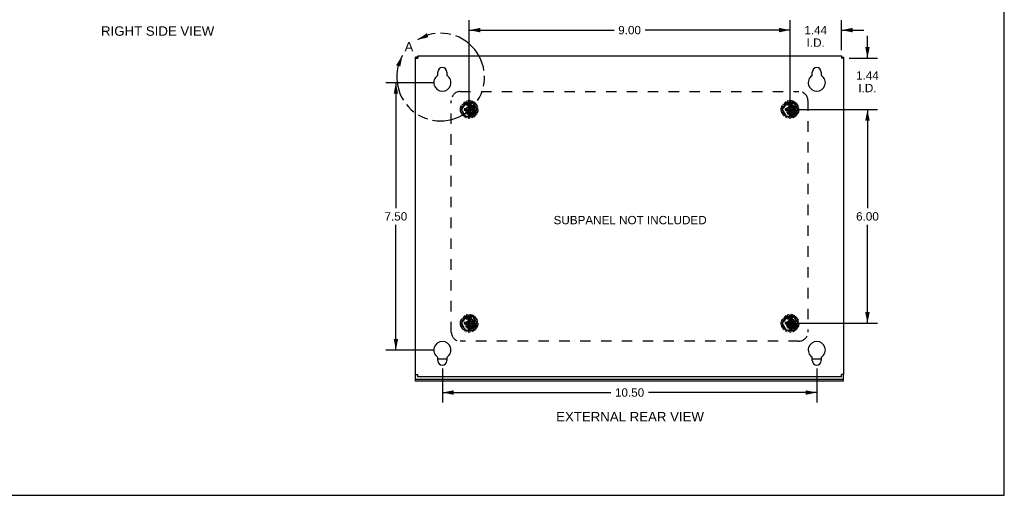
# Model space of a CAD drawing. Header units: inches. Extents: x 0 to 53.1, y 0 to 34.4.
# Tile 4 of 10: x 25.5 to 53.1, y 0 to 13.3. Entities that reach past the tile are written whole.
import ezdxf

# ---------------------------------------------------------------- set-up
doc = ezdxf.new("R2010")
doc.units = ezdxf.units.IN
doc.header["$LTSCALE"] = 2.921875
doc.header["$MEASUREMENT"] = 0
doc.linetypes.add('HIDDEN', pattern=[0.2, 0.1, -0.1])
doc.linetypes.add('PHANTOM', pattern=[0.8, 0.45, -0.05, 0.1, -0.05, 0.1, -0.05])
doc.layers.get('0').update_dxf_attribs({"linetype": 'CONTINUOUS'})
for name, color, linetype in [('DEFAULT_2', 8, 'HIDDEN'), ('DEFAULT_3', 7, 'PHANTOM'), ('DIMENSIONS', 7, 'CONTINUOUS')]:
    doc.layers.add(name, color=color, linetype=linetype)
doc.styles.get("Standard").update_dxf_attribs({"font": 'arial.ttf'})
doc.dimstyles.new('DIMSTYLE_1', dxfattribs={"dimtxt": 0.234375, "dimasz": 0.3125, "dimexe": 0.09, "dimexo": 0.07, "dimgap": 0.0375, "dimtad": 0, "dimtih": 1, "dimtoh": 1, "dimzin": 4, "dimdsep": 46, "dimtxsty": 'Standard', "dimblk": '_FILLED', "dimblk1": '_FILLED', "dimblk2": '_FILLED', "dimcen": 0.09, "dimazin": 1, "dimtfac": 1, "dimtdec": 3, "dimtofl": 0, "dimtmove": 0, "dimatfit": 3, "dimldrblk": '_FILLED', "dimfxl": 0, "dimtolj": 1, "dimtzin": 4, "dimarcsym": 0})

# ---------------------------------------------------------------- blocks, each defined once
blk = doc.blocks.new('_FILLED')
at = {"color": 0, "linetype": 'ByBlock'}
blk.add_solid([(0, 0), (-1, 0.2), (-1, -0.2)], dxfattribs=at)
blk = doc.blocks.new('*D7')
at = {"layer": 'DIMENSIONS', "color": 2, "linetype": 'Continuous'}
for p, q in [((37.147, 11.575), (35.78, 11.575)), ((36.062, 11.575), (36.062, 8.059)), ((36.062, 4.075), (36.062, 7.59)), ((37.147, 4.075), (35.78, 4.075))]:
    blk.add_line(p, q, dxfattribs=at)
at = {"layer": 'DIMENSIONS', "color": 2, "linetype": 'Continuous', "xscale": 0.3125, "yscale": 0.3125, "zscale": 0.3125}
for p, rotation in [((36.062, 11.575), 90), ((36.062, 4.075), 270)]:
    blk.add_blockref('_FILLED', p, dxfattribs=dict(at, rotation=rotation))
at = {"layer": 'DIMENSIONS', "color": 2, "linetype": 'Continuous', "insert": (36.062, 7.942), "char_height": 0.2344, "width": 0.63691, "attachment_point": 2, "line_spacing_factor": 0.9}
blk.add_mtext('7.50', dxfattribs=at)
blk = doc.blocks.new('*D8')
at = {"layer": 'DIMENSIONS', "color": 2, "linetype": 'Continuous'}
for p, q in [((37.366, 3.559), (37.366, 2.602)), ((47.866, 3.559), (47.866, 2.602)), ((37.366, 2.883), (42.089, 2.883)), ((47.866, 2.883), (43.142, 2.883))]:
    blk.add_line(p, q, dxfattribs=at)
at = {"layer": 'DIMENSIONS', "color": 2, "linetype": 'Continuous', "xscale": 0.3125, "yscale": 0.3125, "zscale": 0.3125, "rotation": 180}
blk.add_blockref('_FILLED', (37.366, 2.883), dxfattribs=at)
at = {"layer": 'DIMENSIONS', "color": 2, "linetype": 'Continuous', "xscale": 0.3125, "yscale": 0.3125, "zscale": 0.3125}
blk.add_blockref('_FILLED', (47.866, 2.883), dxfattribs=at)
at = {"layer": 'DIMENSIONS', "color": 2, "linetype": 'Continuous', "insert": (42.616, 3), "char_height": 0.2344, "width": 0.81901, "attachment_point": 2, "line_spacing_factor": 0.9}
blk.add_mtext('10.50', dxfattribs=at)
blk = doc.blocks.new('*D15')
at = {"layer": 'DIMENSIONS', "color": 2, "linetype": 'Continuous'}
for p, q in [((38.116, 11.043), (38.116, 13.331)), ((47.116, 11.043), (47.116, 13.331)), ((38.116, 13.049), (42.18, 13.049)), ((47.116, 13.049), (43.051, 13.049))]:
    blk.add_line(p, q, dxfattribs=at)
at = {"layer": 'DIMENSIONS', "color": 2, "linetype": 'Continuous', "xscale": 0.3125, "yscale": 0.3125, "zscale": 0.3125, "rotation": 180}
blk.add_blockref('_FILLED', (38.116, 13.049), dxfattribs=at)
at = {"layer": 'DIMENSIONS', "color": 2, "linetype": 'Continuous', "xscale": 0.3125, "yscale": 0.3125, "zscale": 0.3125}
blk.add_blockref('_FILLED', (47.116, 13.049), dxfattribs=at)
at = {"layer": 'DIMENSIONS', "color": 2, "linetype": 'Continuous', "insert": (42.616, 13.167), "char_height": 0.2344, "width": 0.63691, "attachment_point": 2, "line_spacing_factor": 0.9}
blk.add_mtext('9.00', dxfattribs=at)
blk = doc.blocks.new('*D16')
at = {"layer": 'DIMENSIONS', "color": 2, "linetype": 'Continuous'}
for p, q in [((47.116, 11.043), (47.116, 13.331)), ((48.556, 12.483), (48.556, 13.331)), ((47.116, 13.049), (46.491, 13.049)), ((48.556, 13.049), (49.181, 13.049))]:
    blk.add_line(p, q, dxfattribs=at)
at = {"layer": 'DIMENSIONS', "color": 2, "linetype": 'Continuous', "xscale": 0.3125, "yscale": 0.3125, "zscale": 0.3125}
blk.add_blockref('_FILLED', (47.116, 13.049), dxfattribs=at)
at = {"layer": 'DIMENSIONS', "color": 2, "linetype": 'Continuous', "xscale": 0.3125, "yscale": 0.3125, "zscale": 0.3125, "rotation": 180}
blk.add_blockref('_FILLED', (48.556, 13.049), dxfattribs=at)
at = {"layer": 'DIMENSIONS', "color": 2, "linetype": 'Continuous', "insert": (47.836, 13.167), "char_height": 0.2344, "width": 0.63691, "attachment_point": 2, "line_spacing_factor": 0.9}
blk.add_mtext('1.44\\PI.D.', dxfattribs=at)
blk = doc.blocks.new('*D17')
at = {"layer": 'DIMENSIONS', "color": 2, "linetype": 'Continuous'}
for p, q in [((49.287, 12.265), (49.287, 12.89)), ((48.774, 12.265), (49.568, 12.265)), ((47.334, 10.825), (49.568, 10.825)), ((49.287, 10.825), (49.287, 10.2))]:
    blk.add_line(p, q, dxfattribs=at)
at = {"layer": 'DIMENSIONS', "color": 2, "linetype": 'Continuous', "xscale": 0.3125, "yscale": 0.3125, "zscale": 0.3125}
for p, rotation in [((49.287, 12.265), 270), ((49.287, 10.825), 90)]:
    blk.add_blockref('_FILLED', p, dxfattribs=dict(at, rotation=rotation))
at = {"layer": 'DIMENSIONS', "color": 2, "linetype": 'Continuous', "insert": (49.287, 11.894), "char_height": 0.2344, "width": 0.63691, "attachment_point": 2, "line_spacing_factor": 0.9}
blk.add_mtext('1.44\\PI.D.', dxfattribs=at)
blk = doc.blocks.new('*D18')
at = {"layer": 'DIMENSIONS', "color": 2, "linetype": 'Continuous'}
for p, q in [((47.334, 10.825), (49.568, 10.825)), ((49.287, 10.825), (49.287, 8.059)), ((49.287, 4.825), (49.287, 7.59)), ((47.334, 4.825), (49.568, 4.825))]:
    blk.add_line(p, q, dxfattribs=at)
at = {"layer": 'DIMENSIONS', "color": 2, "linetype": 'Continuous', "xscale": 0.3125, "yscale": 0.3125, "zscale": 0.3125}
for p, rotation in [((49.287, 10.825), 90), ((49.287, 4.825), 270)]:
    blk.add_blockref('_FILLED', p, dxfattribs=dict(at, rotation=rotation))
at = {"layer": 'DIMENSIONS', "color": 2, "linetype": 'Continuous', "insert": (49.287, 7.942), "char_height": 0.2344, "width": 0.63691, "attachment_point": 2, "line_spacing_factor": 0.9}
blk.add_mtext('6.00', dxfattribs=at)

msp = doc.modelspace()

# ---------------------------------------------------------------- linework, layer by layer
at = {"color": 7, "linetype": 'Continuous'}
for p, q in [((53.125, 0), (53.125, 34.375)), ((36.676, 12.295), (36.616, 12.295)), ((36.616, 12.265), (36.676, 12.265)), ((36.676, 12.325), (36.676, 12.265)), ((48.556, 12.325), (48.556, 12.265)), ((48.556, 12.295), (48.616, 12.295)), ((48.616, 12.265), (48.556, 12.265)), ((48.62, 11.143), (48.616, 11.143)), ((48.62, 10.887), (48.62, 11.143)), ((48.62, 10.887), (48.616, 10.887)), ((37.241, 3.825), (37.491, 3.825)), ((47.741, 3.825), (47.991, 3.825)), ((36.616, 3.202), (36.616, 3.385)), ((36.616, 3.385), (36.676, 3.385)), ((36.676, 3.325), (36.676, 3.385)), ((48.616, 3.385), (48.556, 3.385)), ((48.556, 3.325), (48.556, 3.385)), ((48.616, 3.202), (48.616, 3.385)), ((36.616, 3.262), (48.616, 3.262)), ((0, 0), (53.125, 0))]:
    msp.add_line(p, q, dxfattribs=at)
at = {"color": 3, "linetype": 'Continuous'}
for p, q in [((36.616, 3.385), (36.616, 12.295)), ((36.676, 12.325), (48.556, 12.325)), ((48.616, 12.295), (48.616, 3.385)), ((37.241, 11.79), (37.241, 11.872)), ((37.491, 11.872), (37.491, 11.79)), ((47.741, 11.79), (47.741, 11.872)), ((47.991, 11.872), (47.991, 11.79)), ((37.241, 3.778), (37.241, 3.859)), ((37.491, 3.859), (37.491, 3.778)), ((47.741, 3.778), (47.741, 3.859)), ((47.991, 3.859), (47.991, 3.778)), ((48.556, 3.325), (36.676, 3.325)), ((48.616, 3.202), (36.616, 3.202))]:
    msp.add_line(p, q, dxfattribs=at)
for centre, radius, start, end in [((37.366, 11.872), 0.125, 0, 180), ((47.866, 11.872), 0.125, 0, 180), ((37.366, 11.575), 0.24, 123.8964, 56.1036), ((37.221, 11.79), 0.02, 303.8964, 360), ((37.511, 11.79), 0.02, 180, 236.1036), ((47.866, 11.575), 0.24, 123.8964, 56.1036), ((47.721, 11.79), 0.02, 303.8964, 360), ((48.011, 11.79), 0.02, 180, 236.1036), ((37.366, 4.075), 0.24, 303.8964, 236.1036), ((47.866, 4.075), 0.24, 303.8964, 236.1036), ((37.221, 3.859), 0.02, 0, 56.1036), ((37.511, 3.859), 0.02, 123.8964, 180), ((47.721, 3.859), 0.02, 0, 56.1036), ((48.011, 3.859), 0.02, 123.8964, 180), ((37.366, 3.778), 0.125, 180, 360), ((47.866, 3.778), 0.125, 180, 360)]:
    msp.add_arc(centre, radius, start, end, dxfattribs=at)
at = {"layer": 'DEFAULT_2', "color": 8, "linetype": 'HIDDEN'}
for p, q in [((37.866, 11.325), (47.366, 11.325)), ((37.616, 4.575), (37.616, 11.075)), ((38.049, 11.023), (38.045, 11.051)), ((38.088, 11.06), (38.096, 11.033)), ((38.135, 11.033), (38.143, 11.06)), ((38.186, 11.051), (38.183, 11.023)), ((47.049, 11.023), (47.045, 11.051)), ((47.088, 11.06), (47.096, 11.033)), ((47.135, 11.033), (47.143, 11.06)), ((47.186, 11.051), (47.183, 11.023)), ((47.616, 11.075), (47.616, 4.575)), ((37.907, 10.822), (37.878, 10.827)), ((37.883, 10.871), (37.912, 10.87)), ((37.884, 10.773), (37.911, 10.783)), ((38.007, 11.012), (37.899, 10.825)), ((37.899, 10.825), (38.007, 10.637)), ((37.924, 10.908), (37.9, 10.924)), ((37.917, 10.794), (37.915, 10.814)), ((37.921, 10.877), (37.928, 10.896)), ((37.922, 10.962), (37.948, 10.949)), ((37.974, 10.979), (37.959, 11.003)), ((37.96, 10.952), (37.973, 10.967)), ((37.975, 10.843), (38.256, 10.807)), ((37.976, 10.843), (37.975, 10.843)), ((37.975, 10.807), (38.256, 10.843)), ((37.975, 10.807), (37.976, 10.807)), ((38.011, 10.843), (37.976, 10.843)), ((37.976, 10.807), (38.011, 10.807)), ((37.995, 11.029), (38.013, 11.007)), ((38.224, 11.012), (38.007, 11.012)), ((38.066, 10.874), (38.011, 10.843)), ((38.011, 10.843), (38.22, 10.807)), ((38.011, 10.807), (38.22, 10.843)), ((38.011, 10.807), (38.066, 10.775)), ((38.025, 11.004), (38.043, 11.012)), ((38.098, 10.929), (38.066, 10.874)), ((38.066, 10.775), (38.165, 10.874)), ((38.066, 10.874), (38.165, 10.775)), ((38.066, 10.775), (38.098, 10.72)), ((38.098, 10.965), (38.098, 10.964)), ((38.098, 10.684), (38.134, 10.965)), ((38.134, 10.684), (38.098, 10.965)), ((38.098, 10.964), (38.098, 10.929)), ((38.098, 10.72), (38.134, 10.929)), ((38.134, 10.72), (38.098, 10.929)), ((38.106, 11.026), (38.126, 11.026)), ((38.134, 10.964), (38.134, 10.965)), ((38.134, 10.929), (38.134, 10.964)), ((38.165, 10.874), (38.134, 10.929)), ((38.134, 10.72), (38.165, 10.775)), ((38.22, 10.843), (38.165, 10.874)), ((38.165, 10.775), (38.22, 10.807)), ((38.188, 11.012), (38.207, 11.004)), ((38.218, 11.007), (38.237, 11.029)), ((38.255, 10.843), (38.22, 10.843)), ((38.22, 10.807), (38.255, 10.807)), ((38.332, 10.825), (38.224, 11.012)), ((38.224, 10.637), (38.332, 10.825)), ((38.256, 10.843), (38.255, 10.843)), ((38.255, 10.807), (38.256, 10.807)), ((38.273, 11.003), (38.257, 10.979)), ((38.258, 10.967), (38.272, 10.952)), ((38.284, 10.949), (38.309, 10.962)), ((38.304, 10.896), (38.31, 10.877)), ((38.331, 10.924), (38.308, 10.908)), ((38.317, 10.814), (38.315, 10.794)), ((38.32, 10.87), (38.349, 10.871)), ((38.321, 10.783), (38.347, 10.773)), ((38.353, 10.827), (38.325, 10.822)), ((46.907, 10.822), (46.878, 10.827)), ((46.883, 10.871), (46.912, 10.87)), ((46.884, 10.773), (46.911, 10.783)), ((47.007, 11.012), (46.899, 10.825)), ((46.899, 10.825), (47.007, 10.637)), ((46.924, 10.908), (46.9, 10.924)), ((46.917, 10.794), (46.915, 10.814)), ((46.921, 10.877), (46.928, 10.896)), ((46.922, 10.962), (46.948, 10.949)), ((46.974, 10.979), (46.959, 11.003)), ((46.96, 10.952), (46.973, 10.967)), ((46.975, 10.807), (47.256, 10.843)), ((46.976, 10.843), (46.975, 10.843)), ((46.975, 10.843), (47.256, 10.807)), ((46.975, 10.807), (46.976, 10.807)), ((47.011, 10.843), (46.976, 10.843)), ((46.976, 10.807), (47.011, 10.807)), ((46.995, 11.029), (47.013, 11.007)), ((47.224, 11.012), (47.007, 11.012)), ((47.066, 10.874), (47.011, 10.843)), ((47.011, 10.807), (47.22, 10.843)), ((47.011, 10.843), (47.22, 10.807)), ((47.011, 10.807), (47.066, 10.775)), ((47.025, 11.004), (47.043, 11.012)), ((47.098, 10.929), (47.066, 10.874)), ((47.066, 10.775), (47.165, 10.874)), ((47.066, 10.874), (47.165, 10.775)), ((47.066, 10.775), (47.098, 10.72)), ((47.098, 10.684), (47.134, 10.965)), ((47.098, 10.965), (47.098, 10.964)), ((47.134, 10.684), (47.098, 10.965)), ((47.098, 10.964), (47.098, 10.929)), ((47.098, 10.72), (47.134, 10.929)), ((47.134, 10.72), (47.098, 10.929)), ((47.106, 11.026), (47.126, 11.026)), ((47.134, 10.964), (47.134, 10.965)), ((47.134, 10.929), (47.134, 10.964)), ((47.165, 10.874), (47.134, 10.929)), ((47.134, 10.72), (47.165, 10.775)), ((47.22, 10.843), (47.165, 10.874)), ((47.165, 10.775), (47.22, 10.807)), ((47.188, 11.012), (47.207, 11.004)), ((47.218, 11.007), (47.237, 11.029)), ((47.255, 10.843), (47.22, 10.843)), ((47.22, 10.807), (47.255, 10.807)), ((47.332, 10.825), (47.224, 11.012)), ((47.224, 10.637), (47.332, 10.825)), ((47.256, 10.843), (47.255, 10.843)), ((47.255, 10.807), (47.256, 10.807)), ((47.273, 11.003), (47.257, 10.979)), ((47.258, 10.967), (47.272, 10.952)), ((47.284, 10.949), (47.309, 10.962)), ((47.304, 10.896), (47.31, 10.877)), ((47.331, 10.924), (47.308, 10.908)), ((47.317, 10.814), (47.315, 10.794)), ((47.32, 10.87), (47.349, 10.871)), ((47.321, 10.783), (47.347, 10.773)), ((47.353, 10.827), (47.325, 10.822)), ((37.926, 10.737), (37.898, 10.731)), ((37.925, 10.683), (37.945, 10.704)), ((37.947, 10.715), (37.937, 10.733)), ((37.977, 10.668), (37.955, 10.65)), ((38.006, 10.656), (37.989, 10.668)), ((37.999, 10.618), (38.009, 10.645)), ((38.007, 10.637), (38.224, 10.637)), ((38.053, 10.625), (38.04, 10.6)), ((38.084, 10.626), (38.064, 10.63)), ((38.094, 10.588), (38.092, 10.617)), ((38.098, 10.72), (38.098, 10.685)), ((38.098, 10.685), (38.098, 10.684)), ((38.134, 10.685), (38.134, 10.72)), ((38.134, 10.684), (38.134, 10.685)), ((38.14, 10.617), (38.138, 10.588)), ((38.167, 10.63), (38.148, 10.626)), ((38.192, 10.6), (38.178, 10.625)), ((38.222, 10.645), (38.232, 10.618)), ((38.242, 10.668), (38.226, 10.656)), ((38.277, 10.65), (38.254, 10.668)), ((38.295, 10.733), (38.285, 10.715)), ((38.286, 10.704), (38.306, 10.683)), ((38.334, 10.731), (38.306, 10.737)), ((46.926, 10.737), (46.898, 10.731)), ((46.925, 10.683), (46.945, 10.704)), ((46.947, 10.715), (46.937, 10.733)), ((46.977, 10.668), (46.955, 10.65)), ((47.006, 10.656), (46.989, 10.668)), ((46.999, 10.618), (47.009, 10.645)), ((47.007, 10.637), (47.224, 10.637)), ((47.053, 10.625), (47.04, 10.6)), ((47.084, 10.626), (47.064, 10.63)), ((47.094, 10.588), (47.092, 10.617)), ((47.098, 10.72), (47.098, 10.685)), ((47.098, 10.685), (47.098, 10.684)), ((47.134, 10.685), (47.134, 10.72)), ((47.134, 10.684), (47.134, 10.685)), ((47.14, 10.617), (47.138, 10.588)), ((47.167, 10.63), (47.148, 10.626)), ((47.192, 10.6), (47.178, 10.625)), ((47.222, 10.645), (47.232, 10.618)), ((47.242, 10.668), (47.226, 10.656)), ((47.277, 10.65), (47.254, 10.668)), ((47.295, 10.733), (47.285, 10.715)), ((47.286, 10.704), (47.306, 10.683)), ((47.334, 10.731), (47.306, 10.737)), ((38.007, 5.012), (37.899, 4.825)), ((37.974, 4.979), (37.959, 5.003)), ((37.995, 5.029), (38.013, 5.007)), ((38.224, 5.012), (38.007, 5.012)), ((38.025, 5.004), (38.043, 5.012)), ((38.049, 5.023), (38.045, 5.051)), ((38.088, 5.06), (38.096, 5.033)), ((38.106, 5.026), (38.126, 5.026)), ((38.135, 5.033), (38.143, 5.06)), ((38.186, 5.051), (38.183, 5.023)), ((38.188, 5.012), (38.207, 5.004)), ((38.218, 5.007), (38.237, 5.029)), ((38.332, 4.825), (38.224, 5.012)), ((38.273, 5.003), (38.257, 4.979)), ((47.007, 5.012), (46.899, 4.825)), ((46.974, 4.979), (46.959, 5.003)), ((46.995, 5.029), (47.013, 5.007)), ((47.224, 5.012), (47.007, 5.012)), ((47.025, 5.004), (47.043, 5.012)), ((47.049, 5.023), (47.045, 5.051)), ((47.088, 5.06), (47.096, 5.033)), ((47.106, 5.026), (47.126, 5.026)), ((47.135, 5.033), (47.143, 5.06)), ((47.186, 5.051), (47.183, 5.023)), ((47.188, 5.012), (47.207, 5.004)), ((47.218, 5.007), (47.237, 5.029)), ((47.332, 4.825), (47.224, 5.012)), ((47.273, 5.003), (47.257, 4.979)), ((37.907, 4.822), (37.878, 4.827)), ((37.883, 4.871), (37.912, 4.87)), ((37.884, 4.773), (37.911, 4.783)), ((37.926, 4.737), (37.898, 4.731)), ((37.899, 4.825), (38.007, 4.637)), ((37.924, 4.908), (37.9, 4.924)), ((37.917, 4.794), (37.915, 4.814)), ((37.921, 4.877), (37.928, 4.896)), ((37.922, 4.962), (37.948, 4.949)), ((37.925, 4.683), (37.945, 4.704)), ((37.947, 4.715), (37.937, 4.733)), ((37.96, 4.952), (37.973, 4.967)), ((37.975, 4.843), (38.256, 4.807)), ((37.976, 4.843), (37.975, 4.843)), ((37.975, 4.807), (38.256, 4.843)), ((37.975, 4.807), (37.976, 4.807)), ((38.011, 4.843), (37.976, 4.843)), ((37.976, 4.807), (38.011, 4.807)), ((38.066, 4.874), (38.011, 4.843)), ((38.011, 4.843), (38.22, 4.807)), ((38.011, 4.807), (38.22, 4.843)), ((38.011, 4.807), (38.066, 4.775)), ((38.098, 4.929), (38.066, 4.874)), ((38.066, 4.874), (38.165, 4.775)), ((38.066, 4.775), (38.165, 4.874)), ((38.066, 4.775), (38.098, 4.72)), ((38.134, 4.684), (38.098, 4.965)), ((38.098, 4.965), (38.098, 4.964)), ((38.098, 4.684), (38.134, 4.965)), ((38.098, 4.964), (38.098, 4.929)), ((38.134, 4.72), (38.098, 4.929)), ((38.098, 4.72), (38.134, 4.929)), ((38.098, 4.72), (38.098, 4.685)), ((38.134, 4.964), (38.134, 4.965)), ((38.134, 4.929), (38.134, 4.964)), ((38.165, 4.874), (38.134, 4.929)), ((38.134, 4.72), (38.165, 4.775)), ((38.134, 4.685), (38.134, 4.72)), ((38.22, 4.843), (38.165, 4.874)), ((38.165, 4.775), (38.22, 4.807)), ((38.255, 4.843), (38.22, 4.843)), ((38.22, 4.807), (38.255, 4.807)), ((38.224, 4.637), (38.332, 4.825)), ((38.256, 4.843), (38.255, 4.843)), ((38.255, 4.807), (38.256, 4.807)), ((38.258, 4.967), (38.272, 4.952)), ((38.284, 4.949), (38.309, 4.962)), ((38.295, 4.733), (38.285, 4.715)), ((38.286, 4.704), (38.306, 4.683)), ((38.304, 4.896), (38.31, 4.877)), ((38.334, 4.731), (38.306, 4.737)), ((38.331, 4.924), (38.308, 4.908)), ((38.317, 4.814), (38.315, 4.794)), ((38.32, 4.87), (38.349, 4.871)), ((38.321, 4.783), (38.347, 4.773)), ((38.353, 4.827), (38.325, 4.822)), ((46.907, 4.822), (46.878, 4.827)), ((46.883, 4.871), (46.912, 4.87)), ((46.884, 4.773), (46.911, 4.783)), ((46.926, 4.737), (46.898, 4.731)), ((46.899, 4.825), (47.007, 4.637)), ((46.924, 4.908), (46.9, 4.924)), ((46.917, 4.794), (46.915, 4.814)), ((46.921, 4.877), (46.928, 4.896)), ((46.922, 4.962), (46.948, 4.949)), ((46.925, 4.683), (46.945, 4.704)), ((46.947, 4.715), (46.937, 4.733)), ((46.96, 4.952), (46.973, 4.967)), ((46.975, 4.807), (47.256, 4.843)), ((46.976, 4.843), (46.975, 4.843)), ((46.975, 4.843), (47.256, 4.807)), ((46.975, 4.807), (46.976, 4.807)), ((47.011, 4.843), (46.976, 4.843)), ((46.976, 4.807), (47.011, 4.807)), ((47.066, 4.874), (47.011, 4.843)), ((47.011, 4.807), (47.22, 4.843)), ((47.011, 4.843), (47.22, 4.807)), ((47.011, 4.807), (47.066, 4.775)), ((47.098, 4.929), (47.066, 4.874)), ((47.066, 4.874), (47.165, 4.775)), ((47.066, 4.775), (47.165, 4.874)), ((47.066, 4.775), (47.098, 4.72)), ((47.098, 4.965), (47.098, 4.964)), ((47.134, 4.684), (47.098, 4.965)), ((47.098, 4.684), (47.134, 4.965)), ((47.098, 4.964), (47.098, 4.929)), ((47.134, 4.72), (47.098, 4.929)), ((47.098, 4.72), (47.134, 4.929)), ((47.098, 4.72), (47.098, 4.685)), ((47.134, 4.964), (47.134, 4.965)), ((47.134, 4.929), (47.134, 4.964)), ((47.165, 4.874), (47.134, 4.929)), ((47.134, 4.72), (47.165, 4.775)), ((47.134, 4.685), (47.134, 4.72)), ((47.22, 4.843), (47.165, 4.874)), ((47.165, 4.775), (47.22, 4.807)), ((47.255, 4.843), (47.22, 4.843)), ((47.22, 4.807), (47.255, 4.807)), ((47.224, 4.637), (47.332, 4.825)), ((47.256, 4.843), (47.255, 4.843)), ((47.255, 4.807), (47.256, 4.807)), ((47.258, 4.967), (47.272, 4.952)), ((47.284, 4.949), (47.309, 4.962)), ((47.295, 4.733), (47.285, 4.715)), ((47.286, 4.704), (47.306, 4.683)), ((47.304, 4.896), (47.31, 4.877)), ((47.334, 4.731), (47.306, 4.737)), ((47.331, 4.924), (47.308, 4.908)), ((47.317, 4.814), (47.315, 4.794)), ((47.32, 4.87), (47.349, 4.871)), ((47.321, 4.783), (47.347, 4.773)), ((47.353, 4.827), (47.325, 4.822)), ((37.977, 4.668), (37.955, 4.65)), ((38.006, 4.656), (37.989, 4.668)), ((37.999, 4.618), (38.009, 4.645)), ((38.007, 4.637), (38.224, 4.637)), ((38.053, 4.625), (38.04, 4.6)), ((38.084, 4.626), (38.064, 4.63)), ((38.094, 4.588), (38.092, 4.617)), ((38.098, 4.685), (38.098, 4.684)), ((38.134, 4.684), (38.134, 4.685)), ((38.14, 4.617), (38.138, 4.588)), ((38.167, 4.63), (38.148, 4.626)), ((38.192, 4.6), (38.178, 4.625)), ((38.222, 4.645), (38.232, 4.618)), ((38.242, 4.668), (38.226, 4.656)), ((38.277, 4.65), (38.254, 4.668)), ((46.977, 4.668), (46.955, 4.65)), ((47.006, 4.656), (46.989, 4.668)), ((46.999, 4.618), (47.009, 4.645)), ((47.007, 4.637), (47.224, 4.637)), ((47.053, 4.625), (47.04, 4.6)), ((47.084, 4.626), (47.064, 4.63)), ((47.094, 4.588), (47.092, 4.617)), ((47.098, 4.685), (47.098, 4.684)), ((47.134, 4.684), (47.134, 4.685)), ((47.14, 4.617), (47.138, 4.588)), ((47.167, 4.63), (47.148, 4.626)), ((47.192, 4.6), (47.178, 4.625)), ((47.222, 4.645), (47.232, 4.618)), ((47.242, 4.668), (47.226, 4.656)), ((47.277, 4.65), (47.254, 4.668)), ((47.366, 4.325), (37.866, 4.325))]:
    msp.add_line(p, q, dxfattribs=at)
for points in [[(37.975, 10.843), (37.975, 10.84), (37.975, 10.837), (37.975, 10.834), (37.975, 10.831), (37.975, 10.828), (37.975, 10.825)], [(37.975, 10.825), (37.975, 10.822), (37.975, 10.819), (37.975, 10.816), (37.975, 10.813), (37.975, 10.81), (37.975, 10.807)], [(38.134, 10.965), (38.128, 10.965), (38.122, 10.965), (38.116, 10.965), (38.11, 10.965), (38.104, 10.965), (38.098, 10.965)], [(38.256, 10.825), (38.256, 10.828), (38.256, 10.831), (38.256, 10.834), (38.256, 10.837), (38.256, 10.84), (38.256, 10.843)], [(38.256, 10.807), (38.256, 10.81), (38.256, 10.813), (38.256, 10.816), (38.256, 10.819), (38.256, 10.822), (38.256, 10.825)], [(46.975, 10.843), (46.975, 10.84), (46.975, 10.837), (46.975, 10.834), (46.975, 10.831), (46.975, 10.828), (46.975, 10.825)], [(46.975, 10.825), (46.975, 10.822), (46.975, 10.819), (46.975, 10.816), (46.975, 10.813), (46.975, 10.81), (46.975, 10.807)], [(47.134, 10.965), (47.128, 10.965), (47.122, 10.965), (47.116, 10.965), (47.11, 10.965), (47.104, 10.965), (47.098, 10.965)], [(47.256, 10.825), (47.256, 10.828), (47.256, 10.831), (47.256, 10.834), (47.256, 10.837), (47.256, 10.84), (47.256, 10.843)], [(47.256, 10.807), (47.256, 10.81), (47.256, 10.813), (47.256, 10.816), (47.256, 10.819), (47.256, 10.822), (47.256, 10.825)], [(38.098, 10.684), (38.104, 10.684), (38.11, 10.684), (38.116, 10.684), (38.122, 10.684), (38.128, 10.684), (38.134, 10.684)], [(47.098, 10.684), (47.104, 10.684), (47.11, 10.684), (47.116, 10.684), (47.122, 10.684), (47.128, 10.684), (47.134, 10.684)], [(37.975, 4.843), (37.975, 4.84), (37.975, 4.837), (37.975, 4.834), (37.975, 4.831), (37.975, 4.828), (37.975, 4.825)], [(37.975, 4.825), (37.975, 4.822), (37.975, 4.819), (37.975, 4.816), (37.975, 4.813), (37.975, 4.81), (37.975, 4.807)], [(38.134, 4.965), (38.128, 4.965), (38.122, 4.965), (38.116, 4.965), (38.11, 4.965), (38.104, 4.965), (38.098, 4.965)], [(38.256, 4.825), (38.256, 4.828), (38.256, 4.831), (38.256, 4.834), (38.256, 4.837), (38.256, 4.84), (38.256, 4.843)], [(38.256, 4.807), (38.256, 4.81), (38.256, 4.813), (38.256, 4.816), (38.256, 4.819), (38.256, 4.822), (38.256, 4.825)], [(46.975, 4.843), (46.975, 4.84), (46.975, 4.837), (46.975, 4.834), (46.975, 4.831), (46.975, 4.828), (46.975, 4.825)], [(46.975, 4.825), (46.975, 4.822), (46.975, 4.819), (46.975, 4.816), (46.975, 4.813), (46.975, 4.81), (46.975, 4.807)], [(47.134, 4.965), (47.128, 4.965), (47.122, 4.965), (47.116, 4.965), (47.11, 4.965), (47.104, 4.965), (47.098, 4.965)], [(47.256, 4.825), (47.256, 4.828), (47.256, 4.831), (47.256, 4.834), (47.256, 4.837), (47.256, 4.84), (47.256, 4.843)], [(47.256, 4.807), (47.256, 4.81), (47.256, 4.813), (47.256, 4.816), (47.256, 4.819), (47.256, 4.822), (47.256, 4.825)], [(38.098, 4.684), (38.104, 4.684), (38.11, 4.684), (38.116, 4.684), (38.122, 4.684), (38.128, 4.684), (38.134, 4.684)], [(47.098, 4.684), (47.104, 4.684), (47.11, 4.684), (47.116, 4.684), (47.122, 4.684), (47.128, 4.684), (47.134, 4.684)]]:
    msp.add_lwpolyline(points, dxfattribs=at)
for centre, radius in [((38.116, 10.825), 0.246), ((47.116, 10.825), 0.246), ((38.116, 10.825), 0.171), ((38.116, 10.825), 0.143), ((38.116, 10.825), 0.141), ((38.116, 10.825), 0.135), ((38.116, 10.825), 0.128), ((38.116, 10.825), 0.125), ((38.116, 10.825), 0.124), ((38.116, 10.825), 0.114), ((47.116, 10.825), 0.171), ((47.116, 10.825), 0.143), ((47.116, 10.825), 0.141), ((47.116, 10.825), 0.135), ((47.116, 10.825), 0.128), ((47.116, 10.825), 0.125), ((47.116, 10.825), 0.124), ((47.116, 10.825), 0.114), ((38.116, 4.825), 0.246), ((38.116, 4.825), 0.171), ((47.116, 4.825), 0.246), ((47.116, 4.825), 0.171), ((38.116, 4.825), 0.143), ((38.116, 4.825), 0.141), ((38.116, 4.825), 0.135), ((38.116, 4.825), 0.128), ((38.116, 4.825), 0.125), ((38.116, 4.825), 0.124), ((38.116, 4.825), 0.114), ((47.116, 4.825), 0.143), ((47.116, 4.825), 0.141), ((47.116, 4.825), 0.135), ((47.116, 4.825), 0.128), ((47.116, 4.825), 0.125), ((47.116, 4.825), 0.124), ((47.116, 4.825), 0.114)]:
    msp.add_circle(centre, radius, dxfattribs=at)
for centre, radius, start, end in [((37.866, 11.075), 0.25, 90, 180), ((47.366, 11.075), 0.25, 0, 90), ((38.055, 11.053), 0.01, 104.9326, 187.8493), ((38.079, 11.058), 0.01, 16.1507, 99.0674), ((38.153, 11.058), 0.01, 80.9326, 163.8493), ((38.177, 11.053), 0.01, 352.1507, 75.0674), ((47.055, 11.053), 0.01, 104.9326, 187.8493), ((47.079, 11.058), 0.01, 16.1507, 99.0674), ((47.153, 11.058), 0.01, 80.9326, 163.8493), ((47.177, 11.053), 0.01, 352.1507, 75.0674), ((37.88, 10.837), 0.01, 176.9326, 259.8493), ((37.883, 10.861), 0.01, 88.1507, 171.0674), ((37.888, 10.763), 0.01, 112.1507, 195.0674), ((37.906, 10.932), 0.01, 152.9326, 235.8493), ((37.905, 10.813), 0.01, 6, 79.8493), ((37.918, 10.953), 0.01, 64.1507, 147.0674), ((37.907, 10.793), 0.01, 292.1507, 6), ((37.912, 10.88), 0.01, 268.1507, 342), ((37.918, 10.899), 0.01, 342, 55.8493), ((37.952, 10.958), 0.01, 244.1507, 318), ((37.967, 11.008), 0.01, 128.9326, 211.8493), ((37.966, 10.973), 0.01, 318, 31.8493), ((37.987, 11.022), 0.01, 40.1507, 123.0674), ((38.021, 11.013), 0.01, 220.1507, 294), ((38.039, 11.021), 0.01, 294, 7.8493), ((38.106, 11.036), 0.01, 196.1507, 270), ((38.126, 11.036), 0.01, 270, 343.8493), ((38.192, 11.021), 0.01, 172.1507, 246), ((38.211, 11.013), 0.01, 246, 319.8493), ((38.244, 11.022), 0.01, 56.9326, 139.8493), ((38.266, 10.973), 0.01, 148.1507, 222), ((38.264, 11.008), 0.01, 328.1507, 51.0674), ((38.279, 10.958), 0.01, 222, 295.8493), ((38.313, 10.899), 0.01, 124.1507, 198), ((38.314, 10.953), 0.01, 32.9326, 115.8493), ((38.319, 10.88), 0.01, 198, 271.8493), ((38.325, 10.793), 0.01, 174, 247.8493), ((38.327, 10.813), 0.01, 100.1507, 174), ((38.326, 10.932), 0.01, 304.1507, 27.0674), ((38.344, 10.763), 0.01, 344.9326, 67.8493), ((38.349, 10.861), 0.01, 8.9326, 91.8493), ((38.351, 10.837), 0.01, 280.1507, 3.0674), ((46.88, 10.837), 0.01, 176.9326, 259.8493), ((46.883, 10.861), 0.01, 88.1507, 171.0674), ((46.888, 10.763), 0.01, 112.1507, 195.0674), ((46.906, 10.932), 0.01, 152.9326, 235.8493), ((46.905, 10.813), 0.01, 6, 79.8493), ((46.918, 10.953), 0.01, 64.1507, 147.0674), ((46.907, 10.793), 0.01, 292.1507, 6), ((46.912, 10.88), 0.01, 268.1507, 342), ((46.918, 10.899), 0.01, 342, 55.8493), ((46.952, 10.958), 0.01, 244.1507, 318), ((46.967, 11.008), 0.01, 128.9326, 211.8493), ((46.966, 10.973), 0.01, 318, 31.8493), ((46.987, 11.022), 0.01, 40.1507, 123.0674), ((47.021, 11.013), 0.01, 220.1507, 294), ((47.039, 11.021), 0.01, 294, 7.8493), ((47.106, 11.036), 0.01, 196.1507, 270), ((47.126, 11.036), 0.01, 270, 343.8493), ((47.192, 11.021), 0.01, 172.1507, 246), ((47.211, 11.013), 0.01, 246, 319.8493), ((47.244, 11.022), 0.01, 56.9326, 139.8493), ((47.266, 10.973), 0.01, 148.1507, 222), ((47.264, 11.008), 0.01, 328.1507, 51.0674), ((47.279, 10.958), 0.01, 222, 295.8493), ((47.313, 10.899), 0.01, 124.1507, 198), ((47.314, 10.953), 0.01, 32.9326, 115.8493), ((47.319, 10.88), 0.01, 198, 271.8493), ((47.325, 10.793), 0.01, 174, 247.8493), ((47.327, 10.813), 0.01, 100.1507, 174), ((47.326, 10.932), 0.01, 304.1507, 27.0674), ((47.344, 10.763), 0.01, 344.9326, 67.8493), ((47.349, 10.861), 0.01, 8.9326, 91.8493), ((47.351, 10.837), 0.01, 280.1507, 3.0674), ((37.895, 10.74), 0.01, 200.9326, 283.8493), ((37.932, 10.676), 0.01, 136.1507, 219.0674), ((37.928, 10.728), 0.01, 30, 103.8493), ((37.949, 10.658), 0.01, 224.9326, 307.8493), ((37.938, 10.71), 0.01, 316.1507, 30), ((37.984, 10.66), 0.01, 54, 127.8493), ((38.009, 10.614), 0.01, 160.1507, 243.0674), ((38, 10.648), 0.01, 340.1507, 54), ((38.031, 10.604), 0.01, 248.9326, 331.8493), ((38.062, 10.62), 0.01, 78, 151.8493), ((38.082, 10.616), 0.01, 4.1507, 78), ((38.104, 10.589), 0.01, 184.1507, 267.0674), ((38.128, 10.589), 0.01, 272.9326, 355.8493), ((38.15, 10.616), 0.01, 102, 175.8493), ((38.169, 10.62), 0.01, 28.1507, 102), ((38.201, 10.604), 0.01, 208.1507, 291.0674), ((38.232, 10.648), 0.01, 126, 199.8493), ((38.223, 10.614), 0.01, 296.9326, 19.8493), ((38.248, 10.66), 0.01, 52.1507, 126), ((38.283, 10.658), 0.01, 232.1507, 315.0674), ((38.293, 10.71), 0.01, 150, 223.8493), ((38.303, 10.728), 0.01, 76.1507, 150), ((38.299, 10.676), 0.01, 320.9326, 43.8493), ((38.336, 10.74), 0.01, 256.1507, 339.0674), ((46.895, 10.74), 0.01, 200.9326, 283.8493), ((46.932, 10.676), 0.01, 136.1507, 219.0674), ((46.928, 10.728), 0.01, 30, 103.8493), ((46.949, 10.658), 0.01, 224.9326, 307.8493), ((46.938, 10.71), 0.01, 316.1507, 30), ((46.984, 10.66), 0.01, 54, 127.8493), ((47.009, 10.614), 0.01, 160.1507, 243.0674), ((47, 10.648), 0.01, 340.1507, 54), ((47.031, 10.604), 0.01, 248.9326, 331.8493), ((47.062, 10.62), 0.01, 78, 151.8493), ((47.082, 10.616), 0.01, 4.1507, 78), ((47.104, 10.589), 0.01, 184.1507, 267.0674), ((47.128, 10.589), 0.01, 272.9326, 355.8493), ((47.15, 10.616), 0.01, 102, 175.8493), ((47.169, 10.62), 0.01, 28.1507, 102), ((47.201, 10.604), 0.01, 208.1507, 291.0674), ((47.232, 10.648), 0.01, 126, 199.8493), ((47.223, 10.614), 0.01, 296.9326, 19.8493), ((47.248, 10.66), 0.01, 52.1507, 126), ((47.283, 10.658), 0.01, 232.1507, 315.0674), ((47.293, 10.71), 0.01, 150, 223.8493), ((47.303, 10.728), 0.01, 76.1507, 150), ((47.299, 10.676), 0.01, 320.9326, 43.8493), ((47.336, 10.74), 0.01, 256.1507, 339.0674), ((37.967, 5.008), 0.01, 128.9326, 211.8493), ((37.966, 4.973), 0.01, 318, 31.8493), ((37.987, 5.022), 0.01, 40.1507, 123.0674), ((38.021, 5.013), 0.01, 220.1507, 294), ((38.039, 5.021), 0.01, 294, 7.8493), ((38.055, 5.053), 0.01, 104.9326, 187.8493), ((38.079, 5.058), 0.01, 16.1507, 99.0674), ((38.106, 5.036), 0.01, 196.1507, 270), ((38.126, 5.036), 0.01, 270, 343.8493), ((38.153, 5.058), 0.01, 80.9326, 163.8493), ((38.177, 5.053), 0.01, 352.1507, 75.0674), ((38.192, 5.021), 0.01, 172.1507, 246), ((38.211, 5.013), 0.01, 246, 319.8493), ((38.244, 5.022), 0.01, 56.9326, 139.8493), ((38.266, 4.973), 0.01, 148.1507, 222), ((38.264, 5.008), 0.01, 328.1507, 51.0674), ((46.967, 5.008), 0.01, 128.9326, 211.8493), ((46.966, 4.973), 0.01, 318, 31.8493), ((46.987, 5.022), 0.01, 40.1507, 123.0674), ((47.021, 5.013), 0.01, 220.1507, 294), ((47.039, 5.021), 0.01, 294, 7.8493), ((47.055, 5.053), 0.01, 104.9326, 187.8493), ((47.079, 5.058), 0.01, 16.1507, 99.0674), ((47.106, 5.036), 0.01, 196.1507, 270), ((47.126, 5.036), 0.01, 270, 343.8493), ((47.153, 5.058), 0.01, 80.9326, 163.8493), ((47.177, 5.053), 0.01, 352.1507, 75.0674), ((47.192, 5.021), 0.01, 172.1507, 246), ((47.211, 5.013), 0.01, 246, 319.8493), ((47.244, 5.022), 0.01, 56.9326, 139.8493), ((47.266, 4.973), 0.01, 148.1507, 222), ((47.264, 5.008), 0.01, 328.1507, 51.0674), ((37.88, 4.837), 0.01, 176.9326, 259.8493), ((37.883, 4.861), 0.01, 88.1507, 171.0674), ((37.888, 4.763), 0.01, 112.1507, 195.0674), ((37.895, 4.74), 0.01, 200.9326, 283.8493), ((37.906, 4.932), 0.01, 152.9326, 235.8493), ((37.905, 4.813), 0.01, 6, 79.8493), ((37.918, 4.953), 0.01, 64.1507, 147.0674), ((37.907, 4.793), 0.01, 292.1507, 6), ((37.912, 4.88), 0.01, 268.1507, 342), ((37.918, 4.899), 0.01, 342, 55.8493), ((37.928, 4.728), 0.01, 30, 103.8493), ((37.938, 4.71), 0.01, 316.1507, 30), ((37.952, 4.958), 0.01, 244.1507, 318), ((38.279, 4.958), 0.01, 222, 295.8493), ((38.293, 4.71), 0.01, 150, 223.8493), ((38.303, 4.728), 0.01, 76.1507, 150), ((38.313, 4.899), 0.01, 124.1507, 198), ((38.314, 4.953), 0.01, 32.9326, 115.8493), ((38.319, 4.88), 0.01, 198, 271.8493), ((38.325, 4.793), 0.01, 174, 247.8493), ((38.327, 4.813), 0.01, 100.1507, 174), ((38.326, 4.932), 0.01, 304.1507, 27.0674), ((38.336, 4.74), 0.01, 256.1507, 339.0674), ((38.344, 4.763), 0.01, 344.9326, 67.8493), ((38.349, 4.861), 0.01, 8.9326, 91.8493), ((38.351, 4.837), 0.01, 280.1507, 3.0674), ((46.88, 4.837), 0.01, 176.9326, 259.8493), ((46.883, 4.861), 0.01, 88.1507, 171.0674), ((46.888, 4.763), 0.01, 112.1507, 195.0674), ((46.895, 4.74), 0.01, 200.9326, 283.8493), ((46.906, 4.932), 0.01, 152.9326, 235.8493), ((46.905, 4.813), 0.01, 6, 79.8493), ((46.918, 4.953), 0.01, 64.1507, 147.0674), ((46.907, 4.793), 0.01, 292.1507, 6), ((46.912, 4.88), 0.01, 268.1507, 342), ((46.918, 4.899), 0.01, 342, 55.8493), ((46.928, 4.728), 0.01, 30, 103.8493), ((46.938, 4.71), 0.01, 316.1507, 30), ((46.952, 4.958), 0.01, 244.1507, 318), ((47.279, 4.958), 0.01, 222, 295.8493), ((47.293, 4.71), 0.01, 150, 223.8493), ((47.303, 4.728), 0.01, 76.1507, 150), ((47.313, 4.899), 0.01, 124.1507, 198), ((47.314, 4.953), 0.01, 32.9326, 115.8493), ((47.319, 4.88), 0.01, 198, 271.8493), ((47.325, 4.793), 0.01, 174, 247.8493), ((47.327, 4.813), 0.01, 100.1507, 174), ((47.326, 4.932), 0.01, 304.1507, 27.0674), ((47.336, 4.74), 0.01, 256.1507, 339.0674), ((47.344, 4.763), 0.01, 344.9326, 67.8493), ((47.349, 4.861), 0.01, 8.9326, 91.8493), ((47.351, 4.837), 0.01, 280.1507, 3.0674), ((37.866, 4.575), 0.25, 180, 270), ((37.932, 4.676), 0.01, 136.1507, 219.0674), ((37.949, 4.658), 0.01, 224.9326, 307.8493), ((37.984, 4.66), 0.01, 54, 127.8493), ((38.009, 4.614), 0.01, 160.1507, 243.0674), ((38, 4.648), 0.01, 340.1507, 54), ((38.031, 4.604), 0.01, 248.9326, 331.8493), ((38.062, 4.62), 0.01, 78, 151.8493), ((38.082, 4.616), 0.01, 4.1507, 78), ((38.104, 4.589), 0.01, 184.1507, 267.0674), ((38.128, 4.589), 0.01, 272.9326, 355.8493), ((38.15, 4.616), 0.01, 102, 175.8493), ((38.169, 4.62), 0.01, 28.1507, 102), ((38.201, 4.604), 0.01, 208.1507, 291.0674), ((38.232, 4.648), 0.01, 126, 199.8493), ((38.223, 4.614), 0.01, 296.9326, 19.8493), ((38.248, 4.66), 0.01, 52.1507, 126), ((38.283, 4.658), 0.01, 232.1507, 315.0674), ((38.299, 4.676), 0.01, 320.9326, 43.8493), ((46.932, 4.676), 0.01, 136.1507, 219.0674), ((46.949, 4.658), 0.01, 224.9326, 307.8493), ((46.984, 4.66), 0.01, 54, 127.8493), ((47.009, 4.614), 0.01, 160.1507, 243.0674), ((47, 4.648), 0.01, 340.1507, 54), ((47.031, 4.604), 0.01, 248.9326, 331.8493), ((47.062, 4.62), 0.01, 78, 151.8493), ((47.082, 4.616), 0.01, 4.1507, 78), ((47.104, 4.589), 0.01, 184.1507, 267.0674), ((47.128, 4.589), 0.01, 272.9326, 355.8493), ((47.15, 4.616), 0.01, 102, 175.8493), ((47.169, 4.62), 0.01, 28.1507, 102), ((47.201, 4.604), 0.01, 208.1507, 291.0674), ((47.232, 4.648), 0.01, 126, 199.8493), ((47.223, 4.614), 0.01, 296.9326, 19.8493), ((47.248, 4.66), 0.01, 52.1507, 126), ((47.283, 4.658), 0.01, 232.1507, 315.0674), ((47.299, 4.676), 0.01, 320.9326, 43.8493), ((47.366, 4.575), 0.25, 270, 360)]:
    msp.add_arc(centre, radius, start, end, dxfattribs=at)
at = {"layer": 'DEFAULT_3', "color": 2, "linetype": 'PHANTOM'}
msp.add_arc((37.316, 11.732), 1.23, 150.6236, 121.7591, dxfattribs=at)
for points in [[(36.669, 12.778), (36.971, 12.848), (36.934, 12.967)], [(36.244, 12.336), (36.187, 12.031), (36.067, 12.063)]]:
    msp.add_solid(points, dxfattribs=at)
at = {"layer": 'DIMENSIONS', "color": 2, "linetype": 'PHANTOM'}
msp.add_arc((37.316, 11.732), 1.23, 150.6236, 121.7591, dxfattribs=at)
for points in [[(36.669, 12.778), (36.971, 12.848), (36.934, 12.967)], [(36.244, 12.336), (36.187, 12.031), (36.067, 12.063)]]:
    msp.add_solid(points, dxfattribs=at)

# ---------------------------------------------------------------- texts
at = {"layer": 'DIMENSIONS', "color": 2, "linetype": 'Continuous', "attachment_point": 2, "line_spacing_factor": 0.9}
for s, insert, char_height, width in [('RIGHT SIDE VIEW', (29.38, 13.156), 0.26562, 3.16775), ('A', (36.428, 12.717), 0.266, 0.24686), ('SUBPANEL NOT INCLUDED', (42.631, 7.837), 0.23438, 4.28584), ('EXTERNAL REAR VIEW', (42.629, 2.337), 0.26562, 4.13546)]:
    msp.add_mtext(s, dxfattribs=dict(at, insert=insert, char_height=char_height, width=width))

# ---------------------------------------------------------------- dimensions: what is measured, and where the dimension line sits
at = {"layer": 'DIMENSIONS', "color": 2, "linetype": 'Continuous'}
for base, p1, p2, picture, middle in [((47.116, 13.049), (38.116, 10.973), (47.116, 10.973), '*D15', (42.615, 13.048)), ((47.866, 2.883), (37.366, 3.629), (47.866, 3.629), '*D8', (42.626, 2.882))]:
    dim = msp.add_linear_dim(base=base, p1=p1, p2=p2, dimstyle='DIMSTYLE_1', dxfattribs=at)
    dim.commit()
    dim.dimension.update_dxf_attribs({"geometry": picture, "text_midpoint": middle, "dimtype": 160})
for base, p1, p2, angle, picture, middle in [((47.116, 13.049), (48.556, 12.413), (47.116, 10.973), 180, '*D16', (47.836, 12.874)), ((49.287, 10.825), (48.704, 12.265), (47.264, 10.825), 270, '*D17', (49.287, 11.601))]:
    dim = msp.add_linear_dim(base=base, p1=p1, p2=p2, angle=angle, text='<>\\PI.D.', dimstyle='DIMSTYLE_1', dxfattribs=at)
    dim.commit()
    dim.dimension.update_dxf_attribs({"geometry": picture, "text_midpoint": middle, "dimtype": 160})
for base, p1, p2, angle, picture, middle in [((36.062, 11.575), (37.217, 4.075), (37.217, 11.575), 90, '*D7', (36.062, 7.823)), ((49.287, 4.825), (47.264, 10.825), (47.264, 4.825), 270, '*D18', (49.285, 7.823))]:
    dim = msp.add_linear_dim(base=base, p1=p1, p2=p2, angle=angle, dimstyle='DIMSTYLE_1', dxfattribs=at)
    dim.commit()
    dim.dimension.update_dxf_attribs({"geometry": picture, "text_midpoint": middle, "dimtype": 160})

doc.saveas('drawing.dxf')
